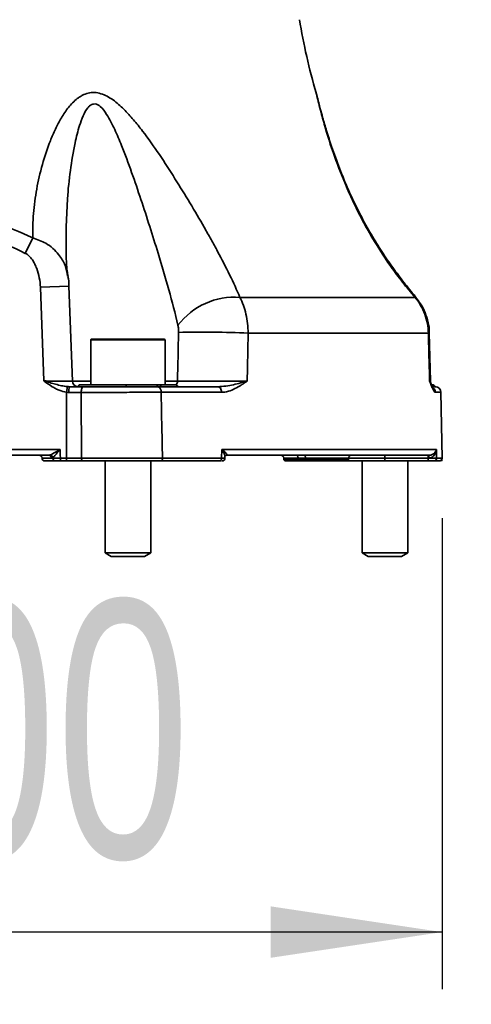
# Model space of a CAD drawing. Header units: millimetres. Extents: x 0 to 297, y 0 to 209.
# Tile 8 of 39: x 94.65 to 102.56, y 9.13 to 26.36. Entities that reach past the tile are written whole.
import ezdxf

# ---------------------------------------------------------------- set-up
doc = ezdxf.new("R2010")
doc.units = ezdxf.units.MM
doc.linetypes.add('CENTERX2', pattern=[20.32, 12.7, -2.54, 2.54, -2.54])
doc.layers.add('图层0', color=7, linetype='Continuous')
doc.styles.add('SLDTEXTSTYLE2', font='TXT', dxfattribs={"width": 0.7})
doc.dimstyles.new('SLDDIMSTYLE0', dxfattribs={"dimtxt": 4.5, "dimasz": 3, "dimexe": 0, "dimexo": 0.0625, "dimgap": 1.125, "dimtad": 2, "dimlfac": 10, "dimrnd": 1e-09, "dimzin": 12, "dimdsep": 46, "dimtxsty": 'SLDTEXTSTYLE2', "dimsah": 1, "dimcen": 0.09, "dimadec": 0, "dimazin": 3, "dimtfac": 1, "dimtofl": 0, "dimtmove": 0, "dimatfit": 3, "dimfxl": 0, "dimfrac": 2, "dimtolj": 1, "dimtzin": 12, "dimarcsym": 0})
doc.dimstyles.new('SLDDIMSTYLE12', dxfattribs={"dimtxt": 4.5, "dimasz": 3, "dimexe": 0, "dimexo": 0.0625, "dimgap": 1.125, "dimtad": 0, "dimtih": 1, "dimtoh": 1, "dimlfac": 2, "dimrnd": 1e-09, "dimzin": 12, "dimdsep": 46, "dimtxsty": 'SLDTEXTSTYLE2', "dimblk1": 'NONE', "dimblk2": 'NONE', "dimsah": 1, "dimcen": 0, "dimadec": 0, "dimazin": 3, "dimtfac": 1, "dimtmove": 0, "dimatfit": 3, "dimldrblk": 'NONE', "dimfxl": 0, "dimfrac": 2, "dimtolj": 1, "dimtzin": 12, "dimarcsym": 0})
doc.dimstyles.new('SLDDIMSTYLE6', dxfattribs={"dimtxt": 3.5, "dimasz": 3, "dimexe": 0, "dimexo": 0.0625, "dimgap": 0.875, "dimtad": 0, "dimtih": 1, "dimtoh": 1, "dimlfac": 3, "dimrnd": 1e-09, "dimzin": 12, "dimdsep": 46, "dimtxsty": 'SLDTEXTSTYLE2', "dimblk1": 'NONE', "dimblk2": 'NONE', "dimsah": 1, "dimcen": 0, "dimadec": 0, "dimazin": 3, "dimtol": 1, "dimtp": 0.03, "dimtfac": 1, "dimtmove": 0, "dimatfit": 3, "dimldrblk": 'NONE', "dimfxl": 0, "dimfrac": 2, "dimtolj": 1, "dimarcsym": 0})

# ---------------------------------------------------------------- blocks, each defined once
blk = doc.blocks.new('_D')
at = {"layer": '图层0'}
for p, q in [((82.044, 17.636), (82.044, 9.395)), ((102.044, 17.636), (102.044, 9.395)), ((102.044, 10.395), (82.044, 10.395))]:
    blk.add_line(p, q, dxfattribs=at)
for points in [[(82.044, 10.395), (85.044, 9.945), (85.044, 10.845)], [(102.044, 10.395), (99.044, 10.845), (99.044, 9.945)]]:
    blk.add_solid(points, dxfattribs=at)
at = {"layer": '图层0', "char_height": 4.5, "attachment_point": 1, "style": 'SLDTEXTSTYLE2'}
for s, insert in [('%%c', (85.628, 16.196)), ('200', (90.604, 16.196))]:
    blk.add_mtext(s, dxfattribs=dict(at, insert=insert))
blk = doc.blocks.new('SW_SYMBOL_HOLE_DEPTH')
at = {"layer": '图层0', "color": 0}
for p, q in [((0, 875), (800, 875)), ((400, 875), (400, 75)), ((100, 555), (400, 75)), ((700, 555), (400, 75))]:
    blk.add_line(p, q, dxfattribs=at)
blk = doc.blocks.new('_D_21')
at = {"layer": '图层0'}
blk.add_line((195.097, 122.14), (174.044, 122.14), dxfattribs=at)
at = {"layer": '图层0', "xscale": 0.004072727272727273, "yscale": 0.004072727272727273, "zscale": 0.004072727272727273}
blk.add_blockref('SW_SYMBOL_HOLE_DEPTH', (187.807, 122.426), dxfattribs=at)
at = {"layer": '图层0', "attachment_point": 1, "style": 'SLDTEXTSTYLE2'}
for s, insert, char_height in [('0.03', (183.151, 127.291), 2), ('+', (181.987, 127.291), 2), ('%%c', (174.044, 126.651), 3.5), ('4', (177.914, 126.651), 3.5), ('6', (191.473, 126.651), 3.5), ('0', (183.151, 124.964), 2)]:
    blk.add_mtext(s, dxfattribs=dict(at, insert=insert, char_height=char_height))
blk = doc.blocks.new('_None')
blk = doc.blocks.new('_D_27')
at = {"layer": '图层0'}
blk.add_line((171.881, 92.403), (149.605, 92.403), dxfattribs=at)
at = {"layer": '图层0', "char_height": 4.5, "attachment_point": 1, "style": 'SLDTEXTSTYLE2'}
for s, insert in [('%%c', (160.08, 98.204)), ('PCD', (149.605, 98.204)), ('50', (165.056, 98.204))]:
    blk.add_mtext(s, dxfattribs=dict(at, insert=insert))

msp = doc.modelspace()

# ---------------------------------------------------------------- linework, layer by layer
at = {"color": 7, "linetype": 'Continuous', "lineweight": 35}
for p, q in [((94.882876, 22.538324), (94.749538, 22.268478)), ((95.072258, 20.036468), (95.013862, 21.675064)), ((95.572711, 20.033193), (95.513556, 21.692859)), ((98.504234, 21.498403), (101.571561, 21.498403)), ((101.804106, 20.872172), (98.649599, 20.872172)), ((101.840825, 20.034288), (101.819798, 20.878135)), ((95.894396, 20.756468), (95.894396, 19.966468)), ((95.904396, 20.766468), (97.184396, 20.766468)), ((97.194396, 19.966468), (97.194396, 20.756468)), ((95.485006, 19.937923), (95.472986, 19.839378)), ((95.472986, 18.686468), (95.472986, 19.839378)), ((95.726913, 19.836468), (95.511938, 19.836468)), ((95.51843, 19.936468), (95.769234, 19.936468)), ((95.694396, 19.966468), (96.512758, 19.966468)), ((95.733162, 18.686468), (95.726913, 19.836468)), ((96.512758, 19.966468), (97.053205, 19.966468)), ((97.053205, 19.966468), (97.109245, 19.966468)), ((97.109245, 19.966468), (97.394396, 19.966468)), ((98.181636, 19.838213), (97.125912, 19.838213)), ((97.139697, 19.936468), (98.120144, 19.936468)), ((101.876897, 19.966468), (101.894396, 19.966468)), ((101.904387, 19.936468), (101.921779, 19.936468)), ((102.043508, 18.687341), (102.023419, 19.838213)), ((88.732302, 18.836468), (95.35649, 18.836468)), ((98.184991, 18.687341), (98.187927, 18.838213)), ((98.187927, 18.838213), (101.945507, 18.838213)), ((101.945507, 18.838213), (101.948909, 18.687341)), ((95.162406, 18.736468), (88.926386, 18.736468)), ((95.042589, 18.688213), (95.042711, 18.684723)), ((95.274945, 18.636468), (95.09268, 18.636468)), ((95.23125, 18.684723), (95.230798, 18.695746)), ((95.362476, 18.636468), (95.362476, 18.686468)), ((95.362476, 18.686468), (95.472986, 18.686468)), ((95.472986, 18.636468), (95.362476, 18.636468)), ((95.472986, 18.686468), (95.733162, 18.686468)), ((95.472986, 18.636468), (95.472986, 18.686468)), ((95.754843, 18.636468), (95.472986, 18.636468)), ((96.144396, 18.636468), (96.144396, 17.028966)), ((96.944396, 17.028966), (96.944396, 18.636468)), ((98.15429, 18.636468), (97.124324, 18.636468)), ((97.14985, 18.687341), (98.184991, 18.687341)), ((98.192939, 18.636468), (98.192929, 18.636468)), ((98.242843, 18.680966), (98.243375, 18.70895)), ((101.818608, 18.736468), (98.274641, 18.736468)), ((99.271866, 18.688213), (99.272975, 18.656456)), ((99.272975, 18.656456), (99.294409, 18.636468)), ((99.272975, 18.656456), (99.523324, 18.656456)), ((99.534041, 18.636468), (99.294409, 18.636468)), ((99.652673, 18.688213), (99.522769, 18.688213)), ((99.522769, 18.688213), (99.523324, 18.656456)), ((99.523324, 18.656456), (99.653228, 18.656456)), ((99.523324, 18.656456), (99.534041, 18.636468)), ((99.663945, 18.636468), (99.534041, 18.636468)), ((99.652673, 18.688213), (99.653228, 18.656456)), ((99.653228, 18.656456), (100.404275, 18.656456)), ((99.653228, 18.656456), (99.663945, 18.636468)), ((100.38284, 18.636468), (99.663945, 18.636468)), ((100.38284, 18.636468), (100.404275, 18.656456)), ((101.044396, 18.636468), (100.38284, 18.636468)), ((100.404275, 18.656456), (100.405384, 18.688213)), ((100.644396, 18.636468), (100.644396, 17.028966)), ((101.044396, 18.736468), (101.044396, 18.688213)), ((101.800155, 18.688213), (101.044396, 18.688213)), ((101.044396, 18.688213), (101.044396, 18.684723)), ((101.044396, 18.684723), (101.800233, 18.684723)), ((101.044396, 18.636468), (101.044396, 18.684723)), ((101.800233, 18.636468), (101.044396, 18.636468)), ((101.444396, 17.028966), (101.444396, 18.636468)), ((101.800155, 18.736468), (101.800155, 18.688213)), ((101.800233, 18.684723), (101.800155, 18.688213)), ((101.800233, 18.636468), (101.800233, 18.684723)), ((101.993516, 18.636468), (101.89939, 18.636468)), ((96.144396, 17.028966), (96.252646, 16.966468)), ((96.144396, 17.028966), (96.743704, 17.028966)), ((96.252646, 16.966468), (96.689767, 16.966468)), ((96.689767, 16.966468), (96.836146, 16.966468)), ((96.743704, 17.028966), (96.944396, 17.028966)), ((96.836146, 16.966468), (96.944396, 17.028966)), ((100.644396, 17.028966), (100.752646, 16.966468)), ((100.644396, 17.028966), (101.444395, 17.028966)), ((100.752646, 16.966468), (101.336145, 16.966468)), ((101.336146, 16.966468), (101.444396, 17.028966))]:
    msp.add_line(p, q, dxfattribs=at)
at = {"color": 8, "linetype": 'Continuous', "lineweight": 35}
for p, q in [((95.513545, 21.692858), (95.013862, 21.675064)), ((101.578736, 21.504684), (101.571561, 21.498403)), ((101.820142, 20.878098), (101.804106, 20.872172)), ((97.194396, 20.756468), (95.894396, 20.756468)), ((95.5727, 20.032978), (95.894396, 20.032978)), ((97.194396, 20.032978), (97.412348, 20.032978)), ((102.023419, 19.838213), (101.927442, 19.838213)), ((95.206908, 18.688213), (95.042589, 18.688213)), ((95.042711, 18.684723), (95.23125, 18.684723)), ((98.274641, 18.736468), (98.272517, 18.736413)), ((99.522769, 18.688213), (99.271866, 18.688213)), ((100.405384, 18.688213), (99.652673, 18.688213)), ((100.405262, 18.684723), (101.044396, 18.684723)), ((101.044396, 18.688213), (100.405384, 18.688213)), ((101.948909, 18.687341), (102.043508, 18.687341))]:
    msp.add_line(p, q, dxfattribs=at)
at = {"color": 7, "linetype": 'Continuous', "lineweight": 18}
msp.add_line((101.993516, 18.636468), (102.044396, 18.636468), dxfattribs=at)
at = {"color": 7, "linetype": 'CENTERX2', "lineweight": 18}
msp.add_line((102.043508, 18.687341), (102.044396, 18.636468), dxfattribs=at)
at = {"color": 7, "linetype": 'Continuous', "lineweight": 35, "flags": 128}
for points in [[(95.769234, 19.936468), (95.760978, 19.934547), (95.753038, 19.928856), (95.745722, 19.919615), (95.739309, 19.907179), (95.734045, 19.892025), (95.730134, 19.874736), (95.727726, 19.855977), (95.726913, 19.836468)], [(98.181636, 19.838213), (98.180273, 19.857473), (98.176651, 19.875943), (98.170905, 19.892929), (98.163251, 19.907793), (98.153977, 19.919977), (98.143431, 19.929022), (98.132011, 19.934589), (98.120144, 19.936468)], [(95.35649, 18.836468), (95.360287, 18.741301), (95.362476, 18.686468)], [(95.754843, 18.636468), (95.750614, 18.637429), (95.746546, 18.640274), (95.742798, 18.644895), (95.739512, 18.651113), (95.736816, 18.65869), (95.734812, 18.667334), (95.733579, 18.676714), (95.733162, 18.686468)], [(97.14985, 18.687341), (97.149436, 18.677464), (97.148036, 18.66794), (97.145705, 18.659145), (97.142533, 18.651423), (97.138646, 18.645077), (97.134197, 18.640358), (97.129359, 18.63745), (97.124324, 18.636468)], [(98.184991, 18.687341), (98.184494, 18.677464), (98.18281, 18.66794), (98.180005, 18.659145), (98.176191, 18.651423), (98.171516, 18.645077), (98.166164, 18.640358), (98.160346, 18.63745), (98.15429, 18.636468)], [(99.522769, 18.688213), (99.522144, 18.697716), (99.520623, 18.706805), (99.518263, 18.715147), (99.515151, 18.722435), (99.5114, 18.728402), (99.50715, 18.732827), (99.502555, 18.735549), (99.497784, 18.736468)], [(99.627688, 18.736468), (99.632459, 18.735549), (99.637053, 18.732827), (99.641304, 18.728402), (99.645055, 18.722435), (99.648167, 18.715147), (99.650527, 18.706805), (99.652048, 18.697716), (99.652673, 18.688213)]]:
    msp.add_lwpolyline(points, dxfattribs=at)
at = {"color": 7, "linetype": 'Continuous', "lineweight": 35}
for centre, radius, start, end in [((109.423734, 27.935238), 10, 189.0818099, 196.6119211), ((98.405792, 20.270287), 1.232055, 85.4171688, 143.0221507), ((97.86229, 5.304065), 15.588002, 87.1049105, 91.5814536), ((95.904396, 20.756468), 0.01, 90, 180), ((97.184396, 20.756468), 0.01, 0, 90), ((95.672639, 20.036468), 0.1, 181.8870708, 269.9685419), ((101.941075, 20.036468), 0.1, 181.2960707, 201.4669553), ((95.901895, 19.861363), 0.390751, 168.91835, 183.6527705), ((95.64857, 19.986468), 0.05, 281.4844249, 336.4218215), ((96.34655, 19.96087), 0.166302, 351.562498, 1.9292001), ((97.089509, 19.971205), 0.036612, 187.4330133, 253.0406956), ((97.032981, 19.853852), 0.094238, 350.4475021, 60.8878583), ((97.14485, 19.972154), 0.036056, 189.0732589, 261.7844719), ((97.440222, 19.986468), 0.05, 203.5781785, 270), ((101.922035, 19.985424), 0.048956, 202.7799039, 269.7014292), ((101.923435, 19.836468), 0.1, 1, 90), ((94.992619, 18.686468), 0.05, 2, 90), ((95.09268, 18.686468), 0.05, 182, 270), ((95.159638, 18.689268), 0.047282, 358.7220539, 86.644222), ((95.175881, 18.687028), 0.055605, 9.0198364, 78.3612996), ((95.278152, 18.683283), 0.046925, 178.2415021, 266.0813134), ((98.192939, 18.686468), 0.05, 269.9917897, 359.2591636), ((99.221896, 18.686468), 0.05, 2, 90), ((100.455353, 18.686468), 0.05, 90, 178), ((101.947051, 18.699821), 0.133568, 164.0753092, 185.0331851), ((101.899146, 18.686242), 0.049775, 270.2799737, 1.2645312), ((101.993516, 18.686468), 0.05, 270, 1)]:
    msp.add_arc(centre, radius, start, end, dxfattribs=at)
at = {"color": 8, "linetype": 'Continuous', "lineweight": 35}
for centre, radius, start, end in [((97.304475, 20.035174), 0.107895, 320.4477695, 358.8339877), ((101.827215, 19.836638), 0.100239, 0.900349, 53.7869883)]:
    msp.add_arc(centre, radius, start, end, dxfattribs=at)
at = {"color": 7, "linetype": 'Continuous', "lineweight": 35}
for points, knots in [([(94.882876, 22.538324), (94.880491, 22.60885), (94.880259, 22.680007), (94.883829, 22.82231), (94.887622, 22.893593), (94.898976, 23.036404), (94.906538, 23.107932), (94.925274, 23.251194), (94.936466, 23.323021), (94.975215, 23.537956), (95.007834, 23.680408), (95.086818, 23.962689), (95.133103, 24.102566), (95.215128, 24.308577), (95.244594, 24.376599), (95.308843, 24.510655), (95.343454, 24.576371), (95.419201, 24.703383), (95.460523, 24.764995), (95.551399, 24.878681), (95.600916, 24.931097), (95.671656, 24.986306), (95.686261, 24.996814), (95.716561, 25.016542), (95.732335, 25.025797), (95.780689, 25.05074), (95.814444, 25.063757), (95.885764, 25.080587), (95.922445, 25.084104), (95.996853, 25.080831), (96.034921, 25.073916), (96.1091, 25.05134), (96.14588, 25.035558), (96.216586, 24.998159), (96.250739, 24.976527), (96.317336, 24.928982), (96.349891, 24.902942), (96.412583, 24.848654), (96.442877, 24.820303), (96.531498, 24.732603), (96.587609, 24.670659), (96.696453, 24.542594), (96.749162, 24.476414), (96.90398, 24.273656), (97.001027, 24.135514), (97.189183, 23.856973), (97.280136, 23.716487), (97.458029, 23.434472), (97.544934, 23.292923), (97.715288, 23.009271), (97.798731, 22.867162), (97.921003, 22.653589), (97.961224, 22.582401), (98.03961, 22.441554), (98.077891, 22.371693), (98.18972, 22.163824), (98.260299, 22.027532), (98.391079, 21.759551), (98.451318, 21.627865), (98.504234, 21.498403)], [0, 0, 0, 0, 0.03125, 0.03125, 0.0625, 0.0625, 0.09375, 0.09375, 0.125, 0.125, 0.1875, 0.1875, 0.25, 0.25, 0.28125, 0.28125, 0.3125, 0.3125, 0.34375, 0.34375, 0.375, 0.375, 0.3828125, 0.3828125, 0.390625, 0.390625, 0.40625, 0.40625, 0.421875, 0.421875, 0.4375, 0.4375, 0.453125, 0.453125, 0.46875, 0.46875, 0.484375, 0.484375, 0.5, 0.5, 0.53125, 0.53125, 0.5625, 0.5625, 0.625, 0.625, 0.6875, 0.6875, 0.75, 0.75, 0.8125, 0.8125, 0.84375, 0.84375, 0.875, 0.875, 0.9375, 0.9375, 1, 1, 1, 1]), ([(101.583279, 21.508704), (101.562989, 21.531988), (101.474611, 21.633406), (101.32344, 21.825906), (101.128465, 22.090183), (100.936529, 22.377118), (100.749563, 22.686186), (100.570176, 23.022889), (100.399808, 23.3842), (100.243715, 23.761355), (100.11898, 24.106004), (100.022931, 24.4048), (99.958976, 24.622471), (99.91455, 24.787476), (99.885535, 24.899677), (99.866171, 24.976589), (99.855137, 25.021371), (99.852008, 25.034306), (99.850376, 25.04108), (99.849868, 25.043173), (99.849298, 25.045507), (99.84853, 25.048609), (99.84668, 25.055918), (99.844193, 25.065564), (99.841823, 25.073433), (99.841018, 25.076107)], [0, 0, 0, 0, 0.020129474, 0.087678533, 0.15955309, 0.236122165, 0.317394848, 0.403513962, 0.497564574, 0.595129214, 0.693689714, 0.765160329, 0.831033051, 0.874555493, 0.908374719, 0.93779496, 0.963855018, 0.981090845, 0.987860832, 0.991379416, 0.992895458, 0.993624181, 0.994630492, 0.99817521, 1, 1, 1, 1]), ([(99.854127, 25.025606), (99.853033, 25.0301), (99.850987, 25.0385), (99.851004, 25.038431), (99.851012, 25.038399)], [0, 0, 0, 0, 0.534934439, 1, 1, 1, 1]), ([(89.205916, 22.538324), (89.430171, 22.639841), (89.656429, 22.735133), (90.114787, 22.907542), (90.346889, 22.984654), (90.701087, 23.08151), (90.820164, 23.11065), (91.000521, 23.148939), (91.060931, 23.160798), (91.182369, 23.182588), (91.243506, 23.192534), (91.54935, 23.236942), (91.793914, 23.25528), (92.282812, 23.255868), (92.527146, 23.238121), (92.893481, 23.185817), (93.015593, 23.164096), (93.257053, 23.113355), (93.376765, 23.084294), (93.733232, 22.987413), (93.967442, 22.909878), (94.430145, 22.736099), (94.657765, 22.640229), (94.882876, 22.538324)], [0, 0, 0, 0, 0.125, 0.125, 0.25, 0.25, 0.3125, 0.3125, 0.34375, 0.34375, 0.375, 0.375, 0.5, 0.5, 0.625, 0.625, 0.6875, 0.6875, 0.75, 0.75, 0.875, 0.875, 1, 1, 1, 1]), ([(94.749538, 22.268478), (94.537003, 22.373497), (94.322359, 22.47262), (93.886663, 22.652957), (93.665612, 22.734173), (93.327142, 22.836735), (93.213165, 22.867698), (93.04017, 22.90847), (92.982167, 22.921115), (92.865431, 22.944367), (92.806664, 22.954974), (92.51338, 23.002198), (92.278623, 23.021631), (91.808834, 23.021558), (91.573802, 23.002049), (91.279849, 22.954579), (91.221119, 22.943946), (91.10462, 22.920689), (91.046728, 22.908045), (90.874047, 22.867283), (90.760255, 22.836338), (90.422277, 22.733847), (90.201473, 22.6527), (89.766171, 22.472497), (89.551673, 22.37344), (89.339254, 22.268478)], [0, 0, 0, 0, 0.125, 0.125, 0.25, 0.25, 0.3125, 0.3125, 0.34375, 0.34375, 0.375, 0.375, 0.5, 0.5, 0.625, 0.625, 0.65625, 0.65625, 0.6875, 0.6875, 0.75, 0.75, 0.875, 0.875, 1, 1, 1, 1]), ([(95.013862, 21.675064), (95.011851, 21.731527), (95.005157, 21.787833), (94.983587, 21.897757), (94.968749, 21.951619), (94.938987, 22.030376), (94.927716, 22.056429), (94.902291, 22.106812), (94.888187, 22.131116), (94.864223, 22.165783), (94.855763, 22.177038), (94.837673, 22.198802), (94.828007, 22.209336), (94.797562, 22.238735), (94.775252, 22.255772), (94.749538, 22.268478)], [0, 0, 0, 0, 0.25, 0.25, 0.5, 0.5, 0.625, 0.625, 0.75, 0.75, 0.8125, 0.8125, 0.875, 0.875, 1, 1, 1, 1]), ([(95.497291, 21.87245), (95.491975, 21.903199), (95.471817, 22.019812), (95.467661, 22.144424), (95.464601, 22.236178)], [0, 0, 0, 0, 0.263687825, 1, 1, 1, 1]), ([(95.513125, 21.692291), (95.513202, 21.695288), (95.514676, 21.753351), (95.505213, 21.810969), (95.496239, 21.865612)], [0, 0, 0, 0, 0.051627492, 1, 1, 1, 1]), ([(98.504234, 21.498403), (98.52754, 21.4545), (98.548041, 21.408099), (98.58373, 21.31052), (98.598919, 21.259342), (98.6238, 21.152), (98.633166, 21.097185), (98.645902, 20.986016), (98.649298, 20.929553), (98.649599, 20.872172)], [0, 0, 0, 0, 0.25, 0.25, 0.5, 0.5, 0.75, 0.75, 1, 1, 1, 1]), ([(101.804106, 20.872172), (101.803027, 20.929552), (101.797121, 20.985989), (101.776085, 21.097056), (101.760954, 21.151687), (101.721078, 21.259067), (101.696841, 21.310405), (101.640347, 21.408079), (101.608059, 21.4545), (101.571561, 21.498403)], [0, 0, 0, 0, 0.25, 0.25, 0.5, 0.5, 0.75, 0.75, 1, 1, 1, 1]), ([(101.819331, 20.877613), (101.819524, 20.88086), (101.8232, 20.942698), (101.801272, 21.063548), (101.75136, 21.232104), (101.676071, 21.382008), (101.608185, 21.465099), (101.577339, 21.502853)], [0, 0, 0, 0, 0.014266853, 0.27170627, 0.530142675, 0.786508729, 1, 1, 1, 1]), ([(97.432092, 20.88613), (97.432588, 20.90773), (97.432086, 20.929113), (97.428764, 20.971397), (97.426008, 20.991892), (97.421543, 21.011376)], [0, 0, 0, 0, 0.5, 0.5, 1, 1, 1, 1]), ([(98.649599, 20.872172), (98.646392, 20.712349), (98.643172, 20.552526), (98.639938, 20.392703), (98.637523, 20.273376), (98.635101, 20.154049), (98.632671, 20.034723)], [0, 0, 0, 0, 0.004799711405, 0.004799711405, 0.004799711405, 0.008383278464, 0.008383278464, 0.008383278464, 0.008383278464]), ([(101.825468, 20.034723), (101.82243, 20.154049), (101.819389, 20.273376), (101.816346, 20.392703), (101.81227, 20.552526), (101.80819, 20.712349), (101.804106, 20.872172)], [0.000983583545, 0.000983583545, 0.000983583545, 0.000983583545, 0.004567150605, 0.004567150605, 0.004567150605, 0.009366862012, 0.009366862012, 0.009366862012, 0.009366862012]), ([(95.485006, 19.937923), (95.450564, 19.940669), (95.416613, 19.946685), (95.348495, 19.961201), (95.314344, 19.969785), (95.245934, 19.987811), (95.211592, 19.997303), (95.142358, 20.016646), (95.107296, 20.026564), (95.072258, 20.036468)], [0, 0, 0, 0, 0.25, 0.25, 0.5, 0.5, 0.75, 0.75, 1, 1, 1, 1]), ([(97.412348, 20.032978), (97.442139, 20.032795), (97.477033, 20.032643), (97.556642, 20.032402), (97.601946, 20.032312), (97.698611, 20.032203), (97.750234, 20.032182), (97.860266, 20.032212), (97.917065, 20.032261), (98.003867, 20.032385), (98.033124, 20.032435), (98.092305, 20.032552), (98.121991, 20.032618), (98.209977, 20.032839), (98.267769, 20.033015), (98.353132, 20.033324), (98.381211, 20.033434), (98.435577, 20.033663), (98.462024, 20.033783), (98.513456, 20.034034), (98.538443, 20.034164), (98.586916, 20.034437), (98.610359, 20.034578), (98.632671, 20.034723)], [0, 0, 0, 0, 0.125, 0.125, 0.25, 0.25, 0.375, 0.375, 0.5, 0.5, 0.5625, 0.5625, 0.625, 0.625, 0.75, 0.75, 0.8125, 0.8125, 0.875, 0.875, 0.9375, 0.9375, 1, 1, 1, 1]), ([(98.120144, 19.936468), (98.167211, 19.936468), (98.213461, 19.940958), (98.304247, 19.953777), (98.348663, 19.962214), (98.434736, 19.980879), (98.476569, 19.991179), (98.557089, 20.012541), (98.595861, 20.023646), (98.632671, 20.034723)], [0, 0, 0, 0, 0.25, 0.25, 0.5, 0.5, 0.75, 0.75, 1, 1, 1, 1]), ([(98.181636, 19.838213), (98.223089, 19.838213), (98.26336, 19.845314), (98.342288, 19.868295), (98.38085, 19.884306), (98.455456, 19.921357), (98.491756, 19.942512), (98.545214, 19.976133), (98.562858, 19.987652), (98.597915, 20.011017), (98.61542, 20.022927), (98.632671, 20.034723)], [0, 0, 0, 0, 0.25, 0.25, 0.5, 0.5, 0.75, 0.75, 0.875, 0.875, 1, 1, 1, 1]), ([(101.927442, 19.838213), (101.920168, 19.838213), (101.912512, 19.845314), (101.896489, 19.868295), (101.888133, 19.884306), (101.871065, 19.921357), (101.862298, 19.942512), (101.84878, 19.976133), (101.844215, 19.987652), (101.834948, 20.011017), (101.830221, 20.022927), (101.825468, 20.034723)], [0, 0, 0, 0, 0.25, 0.25, 0.5, 0.5, 0.75, 0.75, 0.875, 0.875, 1, 1, 1, 1]), ([(101.887982, 19.911787), (101.888093, 19.911663), (101.889779, 19.909781), (101.881935, 19.920686), (101.869239, 19.947948), (101.855754, 19.980991), (101.84801, 19.999968)], [0, 0, 0, 0, 0.0161407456, 0.2449530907, 0.5663521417, 1, 1, 1, 1]), ([(95.472986, 19.839378), (95.427562, 19.844918), (95.384251, 19.857595), (95.321228, 19.883176), (95.300533, 19.892851), (95.260255, 19.913641), (95.240581, 19.92479), (95.221233, 19.936468)], [0, 0, 0, 0, 0.5, 0.5, 0.75, 0.75, 1, 1, 1, 1]), ([(97.125912, 19.838213), (97.020725, 19.838116), (96.909934, 19.838004), (96.735509, 19.837812), (96.67575, 19.837745), (96.556396, 19.837604), (96.496465, 19.837532), (96.376105, 19.837382), (96.315675, 19.837304), (96.194301, 19.837144), (96.133568, 19.837062), (96.013948, 19.836895), (95.954655, 19.83681), (95.838909, 19.83664), (95.782281, 19.836554), (95.726913, 19.836468)], [0, 0, 0, 0, 0.25, 0.25, 0.375, 0.375, 0.5, 0.5, 0.625, 0.625, 0.75, 0.75, 0.875, 0.875, 1, 1, 1, 1]), ([(95.769234, 19.936468), (95.885348, 19.936468), (96.006105, 19.936468), (96.194019, 19.936468), (96.258157, 19.936468), (96.385049, 19.936468), (96.448198, 19.936468), (96.511052, 19.936468)], [0, 0, 0, 0, 0.5, 0.5, 0.75, 0.75, 1, 1, 1, 1]), ([(97.07883, 19.936185), (97.037194, 19.9359), (96.993656, 19.935493), (96.903743, 19.934988), (96.857234, 19.93489), (96.785088, 19.935061), (96.760562, 19.935168), (96.711355, 19.935444), (96.686621, 19.935613), (96.612032, 19.936121), (96.561794, 19.936468), (96.511052, 19.936468)], [0, 0, 0, 0, 0.25, 0.25, 0.5, 0.5, 0.625, 0.625, 0.75, 0.75, 1, 1, 1, 1]), ([(97.125912, 19.838213), (97.129632, 19.660778), (97.133338, 19.483342), (97.137031, 19.305906), (97.141322, 19.099718), (97.145595, 18.893529), (97.14985, 18.687341)], [0.00098279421, 0.00098279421, 0.00098279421, 0.00098279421, 0.00630719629, 0.00630719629, 0.00630719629, 0.01249437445, 0.01249437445, 0.01249437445, 0.01249437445]), ([(101.934195, 19.93624), (101.934638, 19.936224), (101.935626, 19.936187), (101.934163, 19.936303), (101.931413, 19.936664), (101.926387, 19.937813), (101.918803, 19.940415), (101.907976, 19.946883), (101.897419, 19.958013), (101.894132, 19.968096), (101.89267, 19.972583)], [0, 0, 0, 0, 0.132630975, 0.295905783, 0.401885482, 0.457076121, 0.534054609, 0.670096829, 0.853217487, 1, 1, 1, 1]), ([(101.929345, 19.936248), (101.929369, 19.936247), (101.930007, 19.936228), (101.925812, 19.936351), (101.921779, 19.936468)], [0, 0, 0, 0, 0.038582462, 1, 1, 1, 1]), ([(95.187098, 18.74149), (95.198017, 18.745919), (95.210715, 18.752352), (95.237923, 18.76694), (95.252095, 18.774955), (95.295921, 18.800242), (95.326278, 18.818416), (95.35649, 18.836468)], [0, 0, 0, 0, 0.25, 0.25, 0.5, 0.5, 1, 1, 1, 1]), ([(95.230798, 18.695746), (95.238721, 18.702114), (95.247999, 18.71143), (95.268152, 18.73295), (95.278657, 18.744804), (95.311287, 18.782403), (95.333961, 18.80955), (95.35649, 18.836468)], [0, 0, 0, 0, 0.25, 0.25, 0.5, 0.5, 1, 1, 1, 1]), ([(98.274641, 18.736468), (98.28126, 18.736468), (98.281317, 18.7421), (98.274417, 18.756786), (98.267571, 18.765905), (98.2501, 18.785351), (98.239477, 18.795671), (98.215659, 18.816672), (98.202206, 18.827557), (98.187927, 18.838213)], [0, 0, 0, 0, 0.25, 0.25, 0.5, 0.5, 0.75, 0.75, 1, 1, 1, 1]), ([(101.813997, 18.688102), (101.835346, 18.68792), (101.855217, 18.69543), (101.879509, 18.711274), (101.886862, 18.717398), (101.89989, 18.730356), (101.90566, 18.737258), (101.921179, 18.758939), (101.928941, 18.774388), (101.940278, 18.805828), (101.943908, 18.822132), (101.945507, 18.838213)], [0, 0, 0, 0, 0.25, 0.25, 0.375, 0.375, 0.5, 0.5, 0.75, 0.75, 1, 1, 1, 1]), ([(101.818608, 18.736468), (101.839479, 18.736468), (101.857697, 18.7421), (101.887889, 18.756786), (101.89995, 18.765905), (101.919767, 18.785351), (101.927428, 18.795671), (101.93913, 18.816672), (101.943217, 18.827557), (101.945507, 18.838213)], [0, 0, 0, 0, 0.25, 0.25, 0.5, 0.5, 0.75, 0.75, 1, 1, 1, 1]), ([(95.23125, 18.684723), (95.237763, 18.68481), (95.245681, 18.684915), (95.264243, 18.685162), (95.274873, 18.685303), (95.297696, 18.685607), (95.310204, 18.685773), (95.335779, 18.686113), (95.349045, 18.68629), (95.362476, 18.686468)], [0, 0, 0, 0, 0.25, 0.25, 0.5, 0.5, 0.75, 0.75, 1, 1, 1, 1]), ([(95.362476, 18.636468), (95.344561, 18.636468), (95.326883, 18.636468), (95.304047, 18.636468), (95.296956, 18.636468), (95.284573, 18.636468), (95.279291, 18.636468), (95.274945, 18.636468)], [0, 0, 0, 0, 0.5, 0.5, 0.75, 0.75, 1, 1, 1, 1]), ([(95.733162, 18.686468), (95.844935, 18.686555), (95.960953, 18.68664), (96.111102, 18.686743), (96.141391, 18.686764), (96.202502, 18.686805), (96.233402, 18.686826), (96.325691, 18.686886), (96.386996, 18.686925), (96.509178, 18.687), (96.570055, 18.687037), (96.691374, 18.687107), (96.751998, 18.687141), (96.930323, 18.687237), (97.043196, 18.687293), (97.14985, 18.687341)], [0, 0, 0, 0, 0.25, 0.25, 0.3125, 0.3125, 0.375, 0.375, 0.5, 0.5, 0.625, 0.625, 0.75, 0.75, 1, 1, 1, 1]), ([(97.124324, 18.636468), (97.021092, 18.636468), (96.912331, 18.636468), (96.741092, 18.636468), (96.682323, 18.636468), (96.564903, 18.636468), (96.505982, 18.636468), (96.387724, 18.636468), (96.328387, 18.636468), (96.239062, 18.636468), (96.209152, 18.636468), (96.149996, 18.636468), (96.120675, 18.636468), (95.97533, 18.636468), (95.863031, 18.636468), (95.754843, 18.636468)], [0, 0, 0, 0, 0.25, 0.25, 0.375, 0.375, 0.5, 0.5, 0.625, 0.625, 0.6875, 0.6875, 0.75, 0.75, 1, 1, 1, 1]), ([(98.185744, 18.636468), (98.183244, 18.636468), (98.176973, 18.636468), (98.162807, 18.636468), (98.15429, 18.636468)], [0, 0, 0, 0, 0.398755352, 1, 1, 1, 1]), ([(98.243518, 18.708988), (98.243467, 18.709846), (98.243336, 18.712063), (98.250956, 18.728143), (98.266873, 18.736723), (98.277641, 18.736296), (98.277223, 18.736356), (98.27709, 18.736376)], [0, 0, 0, 0, 0.170283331, 0.439915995, 0.714417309, 0.908994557, 1, 1, 1, 1]), ([(101.800233, 18.684723), (101.818324, 18.684858), (101.835986, 18.685028), (101.869756, 18.685427), (101.885258, 18.685651), (101.925926, 18.686367), (101.943952, 18.686887), (101.948909, 18.687341)], [0, 0, 0, 0, 0.25, 0.25, 0.5, 0.5, 1, 1, 1, 1]), ([(101.89939, 18.636468), (101.896078, 18.636468), (101.884055, 18.636468), (101.856936, 18.636468), (101.846598, 18.636468), (101.824078, 18.636468), (101.812299, 18.636468), (101.800233, 18.636468)], [0, 0, 0, 0, 0.5, 0.5, 0.75, 0.75, 1, 1, 1, 1])]:
    msp.add_open_spline(points, degree=3, knots=knots, dxfattribs=at)
at = {"color": 8, "linetype": 'Continuous', "lineweight": 35}
for points, knots in [([(101.571561, 21.498403), (101.497577, 21.586513), (101.349584, 21.762763), (101.07264, 22.13648), (100.813061, 22.543762), (100.57869, 22.979203), (100.376211, 23.405779), (100.176124, 23.905116), (100.022704, 24.377865), (99.931812, 24.705277), (99.882475, 24.89908), (99.854303, 25.016984), (99.839973, 25.079317), (99.840515, 25.076963), (99.840716, 25.076092)], [0, 0, 0, 0, 0.073257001, 0.146539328, 0.297767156, 0.386917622, 0.476600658, 0.619281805, 0.763970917, 0.841967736, 0.892063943, 0.943667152, 0.979165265, 1, 1, 1, 1]), ([(97.421543, 21.011376), (97.370283, 21.21732), (97.267159, 21.631633), (97.046396, 22.367787), (96.826839, 23.055785), (96.612273, 23.686498), (96.460565, 24.095496), (96.317279, 24.436292), (96.200317, 24.668774), (96.093667, 24.815225), (96.025183, 24.864498), (95.985394, 24.881073), (95.949426, 24.884915), (95.90313, 24.871442), (95.87002, 24.846026), (95.813446, 24.783329), (95.755484, 24.671918), (95.68217, 24.465709), (95.603821, 24.146187), (95.532896, 23.718075), (95.463597, 23.058634), (95.464264, 22.565558), (95.46471, 22.236169)], [0, 0, 0, 0, 0.093914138, 0.188933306, 0.326647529, 0.396298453, 0.465925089, 0.507504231, 0.54947536, 0.574201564, 0.582497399, 0.586231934, 0.59384358, 0.599177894, 0.609369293, 0.613331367, 0.638720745, 0.66522284, 0.710579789, 0.782688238, 0.854829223, 1, 1, 1, 1]), ([(94.882876, 22.538324), (94.960139, 22.511461), (95.138513, 22.449445), (95.327998, 22.270857), (95.453937, 22.068629), (95.478366, 21.93444), (95.489934, 21.870891)], [0, 0, 0, 0, 0.238837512, 0.551396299, 0.78754874, 1, 1, 1, 1]), ([(95.072258, 20.036468), (95.087181, 20.036362), (95.158113, 20.035857), (95.283305, 20.034965), (95.425685, 20.033951), (95.52484, 20.033245), (95.573686, 20.032897), (95.567647, 20.03294), (95.565952, 20.032952)], [0, 0, 0, 0, 0.057267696, 0.27219665, 0.486977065, 0.701631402, 0.916243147, 1, 1, 1, 1]), ([(101.825468, 20.034723), (101.829762, 20.034617), (101.840304, 20.034358), (101.834329, 20.034146), (101.830787, 20.03402)], [0, 0, 0, 0, 0.407275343, 1, 1, 1, 1]), ([(101.825468, 20.034723), (101.825589, 20.034587), (101.826029, 20.034091), (101.828947, 20.030757), (101.838666, 20.018982), (101.843494, 20.007973), (101.847118, 19.999708)], [0, 0, 0, 0, 0.01145192, 0.041653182, 0.280523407, 1, 1, 1, 1]), ([(98.242811, 18.709101), (98.242998, 18.710092), (98.244895, 18.720164), (98.233718, 18.756267), (98.212856, 18.799697), (98.193758, 18.829616), (98.188063, 18.838013), (98.187927, 18.838213)], [0, 0, 0, 0, 0.0358491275, 0.3646591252, 0.8208547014, 0.9957248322, 1, 1, 1, 1]), ([(98.184991, 18.687341), (98.197179, 18.68712), (98.221556, 18.686679), (98.240765, 18.686027), (98.241022, 18.685673), (98.241128, 18.685528)], [0, 0, 0, 0, 0.370835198, 0.741656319, 1, 1, 1, 1])]:
    msp.add_open_spline(points, degree=3, knots=knots, dxfattribs=at)
at = {"color": 7, "linetype": 'Continuous', "lineweight": 35}
for points in [[(97.412348, 20.032978), (97.418978, 20.317362), (97.425559, 20.601746), (97.432092, 20.88613)], [(95.221233, 19.936468), (95.170063, 19.967353), (95.120999, 20.002036), (95.072258, 20.036468)], [(95.511938, 19.836468), (95.498895, 19.836468), (95.485919, 19.837537), (95.472986, 19.839378)], [(95.485006, 19.937923), (95.496033, 19.937044), (95.507155, 19.936468), (95.51843, 19.936468)], [(97.139697, 19.936468), (97.119835, 19.936468), (97.099556, 19.936326), (97.07883, 19.936185)], [(95.162406, 18.736468), (95.170615, 18.736468), (95.178854, 18.738145), (95.187098, 18.74149)], [(95.230798, 18.695746), (95.222831, 18.690734), (95.214858, 18.688213), (95.206908, 18.688213)], [(101.813997, 18.688102), (101.809398, 18.688142), (101.804774, 18.688179), (101.800155, 18.688213)]]:
    msp.add_open_spline(points, degree=3, dxfattribs=at)

# ---------------------------------------------------------------- dimensions: what is measured, and where the dimension line sits
at = {"layer": '图层0'}
for p1, text, dimstyle, picture, middle in [((0.71257, 0.476153), '<>{\\fGDT;x}6', 'SLDDIMSTYLE6', '_D_21', (183.776753, 124.676433)), ((9.702146, 3.655339), 'PCD <>', 'SLDDIMSTYLE12', '_D_27', (159.94898, 95.521523))]:
    dim = msp.add_diameter_dim_2p(p1=p1, p2=(0, 0), text=text, dimstyle=dimstyle, dxfattribs=at)
    dim.commit()
    dim.dimension.update_dxf_attribs({"geometry": picture, "text_midpoint": middle, "dimtype": 163})
dim = msp.add_linear_dim(base=(82.044396, 10.394963), p1=(102.044396, 18.636468), p2=(82.044396, 18.636468), text='%%c<>', dimstyle='SLDDIMSTYLE0', dxfattribs=at)
dim.commit()
dim.dimension.update_dxf_attribs({"geometry": '_D', "text_midpoint": (92.044396, 10.394963), "dimtype": 160})

doc.saveas('drawing.dxf')
